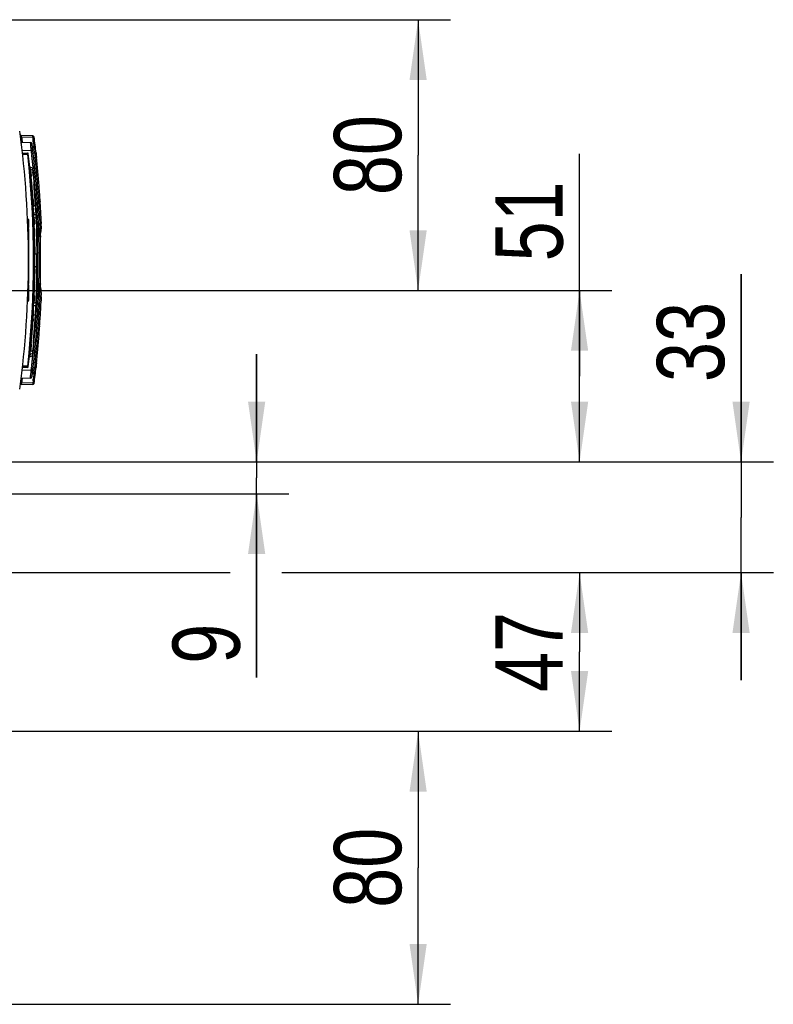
# Model space of a CAD drawing. Header units: inches. Extents: x 0 to 166, y 0 to 117.
# Tile 31 of 72: x 80 to 89, y 92 to 104. Entities that reach past the tile are written whole.
import ezdxf

# ---------------------------------------------------------------- set-up
doc = ezdxf.new("R2010")
doc.units = ezdxf.units.IN
doc.header["$LTSCALE"] = 9.105315
doc.header["$MEASUREMENT"] = 0
doc.layers.get('0').update_dxf_attribs({"linetype": 'CONTINUOUS'})
doc.styles.get("Standard").update_dxf_attribs({"font": 'txt', "width": 0.8})
doc.dimstyles.new('DIMSTYLE_1', dxfattribs={"dimtxt": 0.78125, "dimasz": 0.7, "dimexe": 0.18, "dimexo": 0.0625, "dimgap": 0.09, "dimtad": 1, "dimdec": 0, "dimzin": 4, "dimdsep": 46, "dimtxsty": 'STANDARD', "dimblk": '_FILLED', "dimblk1": '_FILLED', "dimblk2": '_FILLED', "dimcen": 0.09, "dimadec": 0, "dimazin": 0, "dimtfac": 1, "dimtdec": 0, "dimtofl": 0, "dimtmove": 0, "dimatfit": 3, "dimldrblk": '_FILLED', "dimfxl": 1, "dimtolj": 1, "dimtzin": 4, "dimarcsym": 0})

# ---------------------------------------------------------------- blocks, each defined once
blk = doc.blocks.new('_FILLED')
at = {"color": 0, "linetype": 'BYBLOCK'}
blk.add_solid([(0, 0), (-1, 0.143), (-1, -0.143)], dxfattribs=at)
blk = doc.blocks.new('*D5')
at = {"color": 7, "linetype": 'CONTINUOUS'}
for p, q in [((73.345, 103.577), (75.644, 103.577)), ((75.99, 103.577), (76.336, 103.577)), ((76.717, 103.577), (84.913, 103.577)), ((84.538, 103.577), (84.538, 102.005)), ((84.538, 100.433), (84.538, 102.005)), ((82.391, 100.433), (84.913, 100.433))]:
    blk.add_line(p, q, dxfattribs=at)
at = {"color": 7, "linetype": 'CONTINUOUS', "xscale": 0.7, "yscale": 0.7, "zscale": 0.7}
for p, rotation in [((84.538, 103.577), 90), ((84.538, 100.433), 270)]:
    blk.add_blockref('_FILLED', p, dxfattribs=dict(at, rotation=rotation))
at = {"color": 7, "linetype": 'CONTINUOUS', "insert": (83.561, 102.005), "char_height": 0.7812, "width": 1.25, "attachment_point": 2, "rotation": 90, "line_spacing_factor": 0.9}
blk.add_mtext('80', dxfattribs=at)
blk = doc.blocks.new('*D6')
at = {"color": 7, "linetype": 'CONTINUOUS'}
for p, q in [((86.413, 99.438), (86.413, 102.021)), ((77.427, 100.433), (86.788, 100.433)), ((86.413, 100.433), (86.413, 99.438)), ((86.413, 98.443), (86.413, 99.438)), ((77.432, 98.443), (86.788, 98.443))]:
    blk.add_line(p, q, dxfattribs=at)
at = {"color": 7, "linetype": 'CONTINUOUS', "xscale": 0.7, "yscale": 0.7, "zscale": 0.7}
for p, rotation in [((86.413, 100.433), 90), ((86.413, 98.443), 270)]:
    blk.add_blockref('_FILLED', p, dxfattribs=dict(at, rotation=rotation))
at = {"color": 7, "linetype": 'CONTINUOUS', "insert": (85.436, 100.771), "char_height": 0.7812, "width": 1.25, "attachment_point": 1, "rotation": 90, "line_spacing_factor": 0.9}
blk.add_mtext('51', dxfattribs=at)
blk = doc.blocks.new('*D7')
at = {"color": 7, "linetype": 'CONTINUOUS'}
for p, q in [((82.663, 98.443), (82.663, 99.693)), ((82.663, 99.693), (82.663, 98.258)), ((77.432, 98.443), (83.038, 98.443)), ((82.663, 95.94), (82.663, 98.258)), ((76.154, 98.073), (83.038, 98.073)), ((82.663, 98.073), (82.663, 95.94))]:
    blk.add_line(p, q, dxfattribs=at)
at = {"color": 7, "linetype": 'CONTINUOUS', "xscale": 0.7, "yscale": 0.7, "zscale": 0.7}
for p, rotation in [((82.663, 98.443), 270), ((82.663, 98.073), 90)]:
    blk.add_blockref('_FILLED', p, dxfattribs=dict(at, rotation=rotation))
at = {"color": 7, "linetype": 'CONTINUOUS', "insert": (81.686, 96.565), "char_height": 0.781, "width": 0.625, "attachment_point": 3, "rotation": 90, "line_spacing_factor": 0.9}
blk.add_mtext('9', dxfattribs=at)
blk = doc.blocks.new('*D8')
at = {"color": 7, "linetype": 'CONTINUOUS'}
for p, q in [((88.288, 98.443), (88.288, 100.621)), ((88.288, 100.621), (88.288, 97.8)), ((77.432, 98.443), (88.663, 98.443)), ((88.288, 95.908), (88.288, 97.8)), ((77.372, 97.158), (82.357, 97.158)), ((82.955, 97.158), (88.663, 97.158)), ((88.288, 97.158), (88.288, 95.908))]:
    blk.add_line(p, q, dxfattribs=at)
at = {"color": 7, "linetype": 'CONTINUOUS', "xscale": 0.7, "yscale": 0.7, "zscale": 0.7}
for p, rotation in [((88.288, 98.443), 270), ((88.288, 97.158), 90)]:
    blk.add_blockref('_FILLED', p, dxfattribs=dict(at, rotation=rotation))
at = {"color": 7, "linetype": 'CONTINUOUS', "insert": (87.311, 99.371), "char_height": 0.7812, "width": 1.25, "attachment_point": 1, "rotation": 90, "line_spacing_factor": 0.9}
blk.add_mtext('33', dxfattribs=at)
blk = doc.blocks.new('*D9')
at = {"color": 7, "linetype": 'CONTINUOUS'}
for p, q in [((83.199, 97.158), (86.788, 97.158)), ((86.413, 97.158), (86.413, 96.237)), ((86.413, 95.316), (86.413, 96.237)), ((77.042, 95.316), (86.788, 95.316))]:
    blk.add_line(p, q, dxfattribs=at)
at = {"color": 7, "linetype": 'CONTINUOUS', "xscale": 0.7, "yscale": 0.7, "zscale": 0.7}
for p, rotation in [((86.413, 97.158), 90), ((86.413, 95.316), 270)]:
    blk.add_blockref('_FILLED', p, dxfattribs=dict(at, rotation=rotation))
at = {"color": 7, "linetype": 'CONTINUOUS', "insert": (85.436, 96.237), "char_height": 0.7812, "width": 1.25, "attachment_point": 2, "rotation": 90, "line_spacing_factor": 0.9}
blk.add_mtext('47', dxfattribs=at)
blk = doc.blocks.new('*D10')
at = {"color": 7, "linetype": 'CONTINUOUS'}
for p, q in [((77.042, 95.316), (84.913, 95.316)), ((84.538, 95.316), (84.538, 93.732)), ((84.538, 92.147), (84.538, 93.732)), ((77.33, 92.147), (84.913, 92.147))]:
    blk.add_line(p, q, dxfattribs=at)
at = {"color": 7, "linetype": 'CONTINUOUS', "xscale": 0.7, "yscale": 0.7, "zscale": 0.7}
for p, rotation in [((84.538, 95.316), 90), ((84.538, 92.147), 270)]:
    blk.add_blockref('_FILLED', p, dxfattribs=dict(at, rotation=rotation))
at = {"color": 7, "linetype": 'CONTINUOUS', "insert": (83.561, 93.732), "char_height": 0.7812, "width": 1.25, "attachment_point": 2, "rotation": 90, "line_spacing_factor": 0.9}
blk.add_mtext('80', dxfattribs=at)

msp = doc.modelspace()

# ---------------------------------------------------------------- linework, layer by layer
at = {"color": 7, "linetype": 'CONTINUOUS'}
for p, q in [((80.064, 102.229), (79.932, 102.231)), ((79.936, 102.212), (79.934, 102.222)), ((80.064, 102.209), (79.936, 102.212)), ((79.937, 102.205), (79.936, 102.212)), ((79.939, 102.193), (79.937, 102.205)), ((80.064, 102.229), (80.064, 102.229)), ((80.064, 102.209), (80.066, 102.198)), ((80.066, 102.198), (80.067, 102.186)), ((79.928, 102.155), (80.037, 102.15)), ((80.039, 102.138), (80.038, 102.15)), ((80.077, 102.103), (80.06, 102.103)), ((80.078, 102.089), (80.061, 102.089)), ((80.073, 102.139), (80.076, 102.115)), ((80.076, 102.115), (80.077, 102.103)), ((80.077, 102.103), (80.082, 102.104)), ((80.078, 102.097), (80.077, 102.103)), ((80.078, 102.092), (80.078, 102.097)), ((80.078, 102.089), (80.078, 102.092)), ((80.079, 102.083), (80.078, 102.089)), ((80.08, 102.076), (80.079, 102.083)), ((80.093, 102.104), (80.093, 102.105)), ((80.093, 102.105), (80.093, 102.105)), ((80.093, 102.104), (80.093, 102.103)), ((79.939, 102.064), (80.046, 102.06)), ((79.943, 102.029), (80.003, 102.029)), ((80.004, 102.013), (79.945, 102.013)), ((80.004, 102.013), (80.003, 102.029)), ((80.004, 102.013), (80.012, 102.014)), ((80.05, 102.027), (80.051, 102.019)), ((80.051, 102.019), (80.051, 102.013)), ((80.064, 102.062), (80.056, 102.061)), ((80.068, 102.029), (80.085, 102.03)), ((80.091, 101.975), (80.074, 101.975)), ((80.085, 102.03), (80.086, 102.019)), ((80.106, 101.976), (80.094, 101.975)), ((80.061, 101.855), (80.034, 101.865)), ((80.034, 101.853), (80.034, 101.857)), ((80.036, 101.842), (80.034, 101.853)), ((80.036, 101.841), (80.063, 101.832)), ((80.066, 101.873), (80.067, 101.868)), ((80.067, 101.868), (80.069, 101.846)), ((80.039, 101.812), (80.04, 101.806)), ((80.04, 101.806), (80.041, 101.791)), ((80.041, 101.791), (80.043, 101.774)), ((80.043, 101.774), (80.045, 101.755)), ((80.063, 101.832), (80.065, 101.81)), ((80.069, 101.767), (80.07, 101.749)), ((80.07, 101.749), (80.072, 101.729)), ((80.072, 101.729), (80.074, 101.707)), ((80.074, 101.707), (80.076, 101.685)), ((80.076, 101.685), (80.077, 101.662)), ((80.122, 101.633), (80.123, 101.623)), ((80.065, 101.5), (80.067, 101.481)), ((80.088, 101.505), (80.089, 101.487)), ((80.129, 101.533), (80.129, 101.539)), ((80.067, 101.481), (80.07, 101.427)), ((80.07, 101.427), (80.071, 101.415)), ((80.071, 101.414), (80.093, 101.422)), ((80.071, 101.415), (80.071, 101.414)), ((80.089, 101.487), (80.093, 101.423)), ((80.093, 101.423), (80.093, 101.422)), ((80.094, 101.423), (80.095, 101.41)), ((80.095, 101.41), (80.096, 101.39)), ((80.149, 101.471), (80.149, 101.466)), ((80.074, 101.344), (80.074, 101.331)), ((80.074, 101.331), (80.075, 101.319)), ((80.075, 101.319), (80.075, 101.31)), ((80.075, 101.307), (80.075, 101.31)), ((80.076, 101.282), (80.102, 101.273)), ((80.077, 101.276), (80.078, 101.25)), ((80.1, 101.309), (80.095, 101.309)), ((80.099, 101.339), (80.099, 101.332)), ((80.099, 101.332), (80.099, 101.32)), ((80.099, 101.32), (80.1, 101.309)), ((80.102, 101.273), (80.103, 101.251)), ((80.019, 101.257), (80.003, 101.257)), ((80.019, 101.227), (80.004, 101.227)), ((80.019, 101.196), (80.006, 101.196)), ((80.019, 101.166), (80.007, 101.166)), ((80.019, 101.166), (80.019, 101.257)), ((80.078, 101.25), (80.078, 101.247)), ((80.078, 101.247), (80.079, 101.232)), ((80.079, 101.232), (80.079, 101.215)), ((80.079, 101.215), (80.08, 101.196)), ((80.104, 101.208), (80.105, 101.19)), ((80.105, 101.19), (80.105, 101.17)), ((80.105, 101.17), (80.106, 101.149)), ((80.114, 101.161), (80.114, 101.157)), ((80.114, 101.157), (80.114, 101.148)), ((80.13, 101.21), (80.146, 101.21)), ((80.145, 101.246), (80.145, 101.241)), ((80.145, 101.241), (80.146, 101.23)), ((80.146, 101.23), (80.146, 101.223)), ((80.146, 101.223), (80.146, 101.216)), ((80.146, 101.216), (80.146, 101.21)), ((80.162, 101.21), (80.146, 101.21)), ((80.161, 101.231), (80.162, 101.21)), ((80.163, 101.171), (80.162, 101.193)), ((80.019, 101.149), (80.007, 101.149)), ((80.019, 101.111), (80.008, 101.111)), ((80.019, 101.078), (80.009, 101.078)), ((80.019, 101.04), (80.01, 101.04)), ((80.019, 100.588), (80.019, 101.149)), ((80.114, 101.148), (80.114, 101.142)), ((80.114, 101.142), (80.114, 101.138)), ((80.114, 101.138), (80.115, 101.135)), ((80.115, 101.135), (80.115, 101.123)), ((80.115, 101.123), (80.115, 101.113)), ((80.115, 101.113), (80.116, 101.092)), ((80.116, 101.092), (80.116, 101.09)), ((80.116, 101.09), (80.116, 101.087)), ((80.116, 101.087), (80.116, 101.081)), ((80.116, 101.081), (80.116, 101.078)), ((80.116, 101.078), (80.116, 101.077)), ((80.116, 101.077), (80.116, 101.074)), ((80.133, 101.136), (80.146, 101.136)), ((80.137, 101.063), (80.137, 101.061)), ((80.143, 101.109), (80.142, 101.099)), ((80.144, 101.118), (80.143, 101.109)), ((80.146, 101.136), (80.144, 101.118)), ((80.152, 101.057), (80.151, 101.04)), ((80.152, 101.069), (80.154, 101.078)), ((80.154, 101.078), (80.155, 101.087)), ((80.155, 101.087), (80.157, 101.106)), ((80.161, 101.142), (80.162, 101.151)), ((80.019, 101.033), (80.011, 101.033)), ((80.019, 101.004), (80.011, 101.004)), ((80.019, 100.995), (80.011, 100.995)), ((80.019, 100.955), (80.012, 100.955)), ((80.019, 100.947), (80.012, 100.947)), ((80.087, 100.942), (80.087, 100.923)), ((80.111, 100.946), (80.111, 100.928)), ((80.111, 100.928), (80.112, 100.865)), ((80.136, 101), (80.118, 101)), ((80.151, 100.98), (80.136, 100.98)), ((80.019, 100.917), (80.012, 100.917)), ((80.019, 100.903), (80.013, 100.903)), ((80.019, 100.886), (80.013, 100.886)), ((80.019, 100.843), (80.013, 100.843)), ((80.019, 100.823), (80.013, 100.823)), ((80.019, 100.811), (80.013, 100.811)), ((80.087, 100.923), (80.088, 100.868)), ((80.088, 100.868), (80.088, 100.856)), ((80.088, 100.855), (80.112, 100.863)), ((80.088, 100.856), (80.088, 100.855)), ((80.112, 100.865), (80.112, 100.863)), ((80.112, 100.863), (80.112, 100.855)), ((80.019, 100.741), (80.013, 100.741)), ((80.013, 100.7), (80.019, 100.7)), ((80.088, 100.715), (80.112, 100.707)), ((80.111, 100.642), (80.112, 100.705)), ((80.112, 100.705), (80.112, 100.707)), ((80.019, 100.588), (80.011, 100.588)), ((80.019, 100.639), (80.012, 100.639)), ((80.019, 100.626), (80.012, 100.626)), ((80.019, 100.617), (80.012, 100.617)), ((80.019, 100.657), (80.013, 100.657)), ((80.019, 100.513), (80.019, 100.585)), ((80.088, 100.665), (80.087, 100.648)), ((80.087, 100.648), (80.087, 100.629)), ((80.088, 100.68), (80.088, 100.665)), ((80.111, 100.623), (80.111, 100.642)), ((80.151, 100.59), (80.137, 100.59)), ((80.019, 100.47), (80.009, 100.47)), ((80.019, 100.513), (80.01, 100.513)), ((80.019, 100.5), (80.01, 100.5)), ((80.019, 100.579), (80.011, 100.579)), ((80.019, 100.569), (80.011, 100.569)), ((80.019, 100.559), (80.011, 100.559)), ((80.019, 100.542), (80.011, 100.542)), ((80.019, 100.406), (80.019, 100.5)), ((80.116, 100.478), (80.115, 100.457)), ((80.116, 100.496), (80.117, 100.506)), ((80.116, 100.496), (80.116, 100.493)), ((80.116, 100.493), (80.116, 100.492)), ((80.116, 100.492), (80.116, 100.489)), ((80.116, 100.489), (80.116, 100.483)), ((80.116, 100.483), (80.116, 100.48)), ((80.116, 100.48), (80.116, 100.478)), ((80.136, 100.57), (80.118, 100.57)), ((80.142, 100.471), (80.143, 100.461)), ((80.154, 100.492), (80.152, 100.501)), ((80.019, 100.402), (80.006, 100.402)), ((80.019, 100.395), (80.006, 100.395)), ((80.019, 100.383), (80.006, 100.383)), ((80.019, 100.406), (80.007, 100.406)), ((80.019, 100.436), (80.008, 100.436)), ((80.019, 100.398), (80.019, 100.402)), ((80.019, 100.316), (80.019, 100.394)), ((80.08, 100.356), (80.078, 100.32)), ((80.08, 100.375), (80.08, 100.356)), ((80.104, 100.363), (80.105, 100.381)), ((80.105, 100.381), (80.106, 100.401)), ((80.106, 100.401), (80.106, 100.422)), ((80.115, 100.435), (80.114, 100.432)), ((80.114, 100.432), (80.114, 100.428)), ((80.114, 100.428), (80.114, 100.421)), ((80.114, 100.421), (80.114, 100.413)), ((80.115, 100.457), (80.115, 100.447)), ((80.115, 100.447), (80.115, 100.435)), ((80.146, 100.36), (80.13, 100.36)), ((80.146, 100.434), (80.133, 100.434)), ((80.143, 100.461), (80.144, 100.452)), ((80.144, 100.452), (80.145, 100.443)), ((80.145, 100.443), (80.146, 100.436)), ((80.146, 100.436), (80.146, 100.434)), ((80.146, 100.434), (80.147, 100.424)), ((80.162, 100.36), (80.146, 100.36)), ((80.162, 100.419), (80.161, 100.428)), ((80.162, 100.36), (80.161, 100.337)), ((80.162, 100.415), (80.162, 100.419)), ((80.019, 100.316), (80.003, 100.316)), ((80.019, 100.311), (80.003, 100.311)), ((80.019, 100.346), (80.005, 100.346)), ((80.076, 100.288), (80.102, 100.297)), ((80.077, 100.289), (80.076, 100.288)), ((80.078, 100.32), (80.077, 100.294)), ((80.077, 100.294), (80.077, 100.289)), ((80.102, 100.297), (80.103, 100.319)), ((80.145, 100.314), (80.144, 100.302)), ((80.145, 100.314), (80.145, 100.329)), ((80.161, 100.337), (80.16, 100.313)), ((80.071, 100.156), (80.093, 100.148)), ((80.093, 100.141), (80.091, 100.12)), ((80.093, 100.148), (80.093, 100.141)), ((80.095, 100.156), (80.094, 100.147)), ((80.067, 100.088), (80.065, 100.069)), ((80.068, 100.106), (80.067, 100.088)), ((80.089, 100.088), (80.088, 100.068)), ((80.135, 100.123), (80.134, 100.11)), ((80.043, 99.796), (80.039, 99.758)), ((80.045, 99.815), (80.043, 99.796)), ((80.069, 99.798), (80.063, 99.74)), ((80.07, 99.818), (80.069, 99.798)), ((80.119, 99.889), (80.118, 99.884)), ((80.033, 99.697), (80.03, 99.666)), ((80.03, 99.665), (80.057, 99.675)), ((80.033, 99.697), (80.054, 99.702)), ((80.036, 99.728), (80.063, 99.738)), ((80.037, 99.73), (80.036, 99.728)), ((80.039, 99.758), (80.037, 99.73)), ((80.057, 99.734), (80.038, 99.729)), ((80.062, 99.736), (80.057, 99.734)), ((80.06, 99.704), (80.057, 99.676)), ((80.063, 99.74), (80.063, 99.738)), ((79.944, 99.557), (80.004, 99.557)), ((80.003, 99.541), (80.004, 99.557)), ((80.012, 99.556), (80.004, 99.557)), ((80.051, 99.556), (80.051, 99.551)), ((80.091, 99.595), (80.074, 99.595)), ((80.087, 99.558), (80.087, 99.556)), ((80.106, 99.594), (80.094, 99.595)), ((80.046, 99.509), (79.939, 99.506)), ((80.003, 99.541), (79.943, 99.541)), ((80.051, 99.551), (80.05, 99.543)), ((80.064, 99.506), (80.058, 99.507)), ((80.077, 99.467), (80.06, 99.467)), ((80.078, 99.48), (80.061, 99.481)), ((80.068, 99.54), (80.085, 99.54)), ((80.075, 99.443), (80.073, 99.431)), ((80.077, 99.467), (80.075, 99.443)), ((80.078, 99.476), (80.077, 99.47)), ((80.077, 99.47), (80.077, 99.467)), ((80.077, 99.467), (80.081, 99.466)), ((80.078, 99.48), (80.078, 99.476)), ((80.084, 99.537), (80.085, 99.54)), ((80.084, 99.534), (80.084, 99.537)), ((80.086, 99.551), (80.085, 99.54)), ((79.928, 99.415), (80.037, 99.418)), ((80.064, 99.341), (79.932, 99.338)), ((79.936, 99.358), (79.938, 99.371)), ((80.064, 99.36), (79.936, 99.358)), ((79.938, 99.371), (79.939, 99.377)), ((79.939, 99.377), (79.941, 99.396)), ((79.941, 99.396), (79.942, 99.403)), ((79.942, 99.403), (79.943, 99.409)), ((79.943, 99.409), (79.944, 99.415)), ((80.067, 99.384), (80.064, 99.36)), ((80.073, 99.431), (80.07, 99.408))]:
    msp.add_line(p, q, dxfattribs=at)
for points in [[(80.029, 101.851), (80.029, 101.85), (80.029, 101.849), (80.03, 101.847), (80.031, 101.846), (80.031, 101.845), (80.033, 101.844), (80.034, 101.843), (80.035, 101.842), (80.036, 101.841)], [(80.071, 101.822), (80.071, 101.823), (80.07, 101.824), (80.07, 101.826), (80.069, 101.827), (80.068, 101.828), (80.067, 101.829), (80.066, 101.83), (80.065, 101.831), (80.063, 101.832)], [(80.063, 101.402), (80.063, 101.404), (80.063, 101.405), (80.064, 101.407), (80.065, 101.409), (80.065, 101.41), (80.067, 101.411), (80.068, 101.412), (80.069, 101.413), (80.071, 101.414)], [(80.101, 101.434), (80.101, 101.432), (80.1, 101.431), (80.1, 101.429), (80.099, 101.427), (80.098, 101.426), (80.097, 101.425), (80.096, 101.424), (80.094, 101.423), (80.093, 101.422)], [(80.067, 101.318), (80.068, 101.317), (80.068, 101.316), (80.069, 101.314), (80.069, 101.313), (80.07, 101.312), (80.071, 101.312), (80.072, 101.311), (80.074, 101.31), (80.075, 101.31)], [(80.069, 101.293), (80.069, 101.291), (80.069, 101.29), (80.07, 101.288), (80.07, 101.287), (80.071, 101.286), (80.072, 101.285), (80.074, 101.284), (80.075, 101.283), (80.076, 101.282)], [(80.1, 101.309), (80.101, 101.309), (80.103, 101.308), (80.104, 101.307), (80.105, 101.306)], [(80.109, 101.278), (80.109, 101.277), (80.108, 101.276), (80.108, 101.275), (80.107, 101.274), (80.106, 101.273), (80.105, 101.272), (80.104, 101.271), (80.103, 101.271), (80.101, 101.27)], [(80.109, 101.262), (80.109, 101.264), (80.109, 101.265), (80.108, 101.267), (80.108, 101.268), (80.107, 101.27), (80.106, 101.271), (80.104, 101.272), (80.103, 101.272), (80.102, 101.273)], [(80.105, 101.306), (80.106, 101.305), (80.107, 101.304), (80.107, 101.303), (80.108, 101.302), (80.108, 101.301)], [(80.08, 100.844), (80.08, 100.845), (80.081, 100.847), (80.081, 100.848), (80.082, 100.85), (80.083, 100.851), (80.084, 100.852), (80.085, 100.853), (80.086, 100.854), (80.088, 100.855)], [(80.119, 100.875), (80.119, 100.873), (80.119, 100.871), (80.118, 100.87), (80.118, 100.868), (80.117, 100.867), (80.116, 100.866), (80.114, 100.865), (80.113, 100.864), (80.112, 100.863)], [(80.08, 100.726), (80.08, 100.725), (80.081, 100.723), (80.081, 100.722), (80.082, 100.72), (80.083, 100.719), (80.084, 100.718), (80.085, 100.717), (80.086, 100.716), (80.088, 100.715)], [(80.119, 100.695), (80.119, 100.697), (80.119, 100.699), (80.118, 100.7), (80.118, 100.701), (80.117, 100.703), (80.116, 100.704), (80.114, 100.705), (80.113, 100.706), (80.112, 100.707)], [(80.07, 100.257), (80.069, 100.257), (80.069, 100.255), (80.068, 100.254), (80.068, 100.253), (80.067, 100.252)], [(80.069, 100.277), (80.069, 100.279), (80.069, 100.28), (80.07, 100.282), (80.07, 100.283), (80.071, 100.284), (80.072, 100.285), (80.074, 100.286), (80.075, 100.287), (80.076, 100.288)], [(80.075, 100.26), (80.074, 100.26), (80.073, 100.259), (80.071, 100.258), (80.07, 100.257)], [(80.108, 100.269), (80.108, 100.268), (80.107, 100.267), (80.107, 100.266), (80.106, 100.265), (80.105, 100.264), (80.104, 100.263), (80.103, 100.262), (80.101, 100.261), (80.1, 100.261)], [(80.109, 100.307), (80.109, 100.306), (80.109, 100.304), (80.108, 100.303), (80.108, 100.302), (80.107, 100.3), (80.106, 100.299), (80.104, 100.298), (80.103, 100.297), (80.102, 100.297)], [(80.107, 100.296), (80.108, 100.295), (80.108, 100.294), (80.109, 100.293), (80.109, 100.292)], [(80.063, 100.168), (80.063, 100.166), (80.063, 100.164), (80.064, 100.163), (80.065, 100.161), (80.065, 100.16), (80.067, 100.159), (80.068, 100.158), (80.069, 100.157), (80.071, 100.156)], [(80.101, 100.136), (80.101, 100.138), (80.1, 100.139), (80.1, 100.141), (80.099, 100.143), (80.098, 100.144), (80.097, 100.145), (80.096, 100.146), (80.094, 100.147), (80.093, 100.148)], [(80.026, 99.687), (80.026, 99.688), (80.026, 99.69), (80.027, 99.691), (80.028, 99.692), (80.028, 99.693), (80.029, 99.694), (80.031, 99.695), (80.032, 99.696), (80.033, 99.697)], [(80.029, 99.718), (80.029, 99.72), (80.029, 99.721), (80.03, 99.723), (80.031, 99.724), (80.031, 99.725), (80.033, 99.726), (80.034, 99.727), (80.035, 99.728), (80.036, 99.728)], [(80.068, 99.714), (80.068, 99.712), (80.067, 99.711), (80.067, 99.71), (80.066, 99.708), (80.065, 99.707), (80.064, 99.706), (80.063, 99.705), (80.061, 99.705), (80.06, 99.704)], [(80.062, 99.736), (80.063, 99.735), (80.065, 99.735), (80.066, 99.735), (80.067, 99.734)], [(80.062, 99.678), (80.063, 99.68), (80.064, 99.683), (80.065, 99.685)], [(80.071, 99.748), (80.071, 99.747), (80.07, 99.745), (80.07, 99.744), (80.069, 99.743), (80.068, 99.742), (80.067, 99.741), (80.066, 99.74), (80.065, 99.739), (80.063, 99.738)], [(80.067, 99.734), (80.068, 99.734), (80.069, 99.733), (80.069, 99.733), (80.069, 99.732), (80.069, 99.732)], [(80.022, 99.656), (80.023, 99.658), (80.024, 99.66), (80.025, 99.662), (80.027, 99.664), (80.03, 99.665), (80.03, 99.665)], [(80.082, 99.466), (80.083, 99.466), (80.084, 99.466), (80.085, 99.466)], [(80.086, 99.466), (80.087, 99.466), (80.089, 99.465)], [(80.089, 99.465), (80.09, 99.465), (80.09, 99.465), (80.091, 99.465), (80.092, 99.465), (80.092, 99.465), (80.092, 99.465), (80.093, 99.466), (80.093, 99.466), (80.093, 99.466)]]:
    msp.add_lwpolyline(points, dxfattribs=at)
for centre, radius, start, end in [((68.99, 100.785), 11.024, 352.2001, 7.7999), ((79.932, 102.247), 0.0157, 187.6116, 269), ((79.748, 103.612), 1.413, 277.4309, 277.6458), ((68.993, 100.785), 11.036, 7.1258, 7.3258), ((80.063, 102.213), 0.0157, 7.3482, 89), ((68.99, 100.785), 11.165, 6.9637, 7.2078), ((68.99, 100.785), 11.181, 6.3894, 7.3503), ((80.037, 102.131), 0.0197, 6.9664, 87.5361), ((78.336, 101.961), 1.712, 5.45, 5.9439), ((77.052, 101.837), 3.002, 5.3074, 5.4788), ((75.97, 101.736), 4.088, 5.0182, 5.3042), ((75.072, 101.657), 4.99, 4.8955, 5.0238), ((74.576, 101.614), 5.488, 4.6529, 4.8963), ((69.028, 100.785), 11.11, 353.0214, 6.9693), ((80.003, 102.021), 0.00787, 6.4469, 90), ((69.063, 100.785), 11.01, 353.5943, 6.4057), ((69.063, 100.785), 11.018, 353.5531, 6.4469), ((69.048, 100.787), 11.072, 6.427, 6.5989), ((79.907, 103.342), 1.29, 276.3454, 276.6065), ((69.035, 100.786), 11.085, 6.1143, 6.3565), ((69.024, 100.785), 11.096, 5.8724, 6.1143), ((81.349, 102.134), 1.268, 185.2182, 185.8247), ((80.777, 102.076), 0.694, 185.8579, 186.6888), ((80.596, 102.055), 0.511, 186.6717, 188.2877), ((80.519, 102.044), 0.433, 188.3247, 188.8077), ((68.996, 100.787), 11.159, 5.6705, 6.111), ((81.272, 102.117), 1.173, 184.2713, 184.5316), ((81.48, 102.133), 1.382, 184.5439, 185.2425), ((81.902, 102.172), 1.806, 185.2353, 185.6145), ((82.273, 102.208), 2.179, 185.613, 185.943), ((82.518, 102.234), 2.426, 185.9395, 186.093), ((69.05, 100.793), 11.12, 5.6712, 6.1109), ((80.038, 101.876), 0.0118, 185.678, 250), ((69.02, 100.784), 11.1, 5.6306, 5.8725), ((80.057, 101.844), 0.0118, 5.5029, 70), ((69.063, 100.785), 11.057, 3.364, 5.5029), ((68.977, 100.785), 11.178, 5.4507, 5.6706), ((68.972, 100.784), 11.183, 5.231, 5.4508), ((68.968, 100.784), 11.202, 5.2347, 5.6712), ((71.624, 100.961), 8.458, 5.246, 5.3876), ((71.365, 100.938), 8.718, 4.936, 5.236), ((68.54, 100.801), 11.569, 4.7916, 5.0036), ((68.974, 100.785), 11.18, 5.0111, 5.231), ((68.977, 100.785), 11.177, 4.3513, 5.0111), ((68.885, 100.777), 11.285, 4.8014, 5.2347), ((70.031, 100.822), 10.057, 4.8048, 4.9422), ((69.511, 100.778), 10.58, 4.4069, 4.806), ((68.031, 100.756), 12.08, 3.9661, 4.3011), ((68.975, 100.785), 11.179, 4.1314, 4.3032), ((68.89, 100.777), 11.281, 4.3685, 4.8019), ((68.98, 100.784), 11.19, 3.9315, 4.3685), ((70.62, 100.862), 9.467, 3.9912, 4.4137), ((71.126, 100.899), 8.96, 3.848, 3.9815), ((67.751, 100.737), 12.361, 3.5598, 3.9626), ((68.973, 100.785), 11.181, 3.654, 3.8382), ((68.976, 100.785), 11.179, 3.4696, 3.654), ((69.068, 100.79), 11.102, 3.5149, 3.9315), ((73.685, 101.033), 6.396, 3.2837, 3.4182), ((72.653, 100.974), 7.429, 3.0866, 3.2818), ((68.707, 100.779), 11.405, 2.952, 3.0714), ((69.063, 100.785), 11.057, 356.6503, 3.3497), ((68.978, 100.785), 11.177, 3.1009, 3.4696), ((68.974, 100.785), 11.18, 2.9167, 3.1009), ((69.03, 100.788), 11.14, 2.6117, 3.4896), ((71.426, 100.907), 8.658, 2.89, 3.0876), ((80.025, 99.266), 2.045, 88.0247, 88.5928), ((69.487, 100.819), 10.625, 2.8049, 2.9511), ((68.971, 100.784), 11.184, 2.7324, 2.9167), ((68.975, 100.785), 11.18, 2.5481, 2.7324), ((68.985, 100.785), 11.169, 2.3637, 2.5481), ((68.913, 100.782), 11.258, 2.284, 2.6127), ((71.674, 100.853), 8.414, 2.1929, 2.3341), ((71.442, 100.846), 8.645, 1.8834, 2.1837), ((68.363, 100.791), 11.749, 2.035, 2.2438), ((78.209, 101.113), 1.906, 3.2167, 3.3999), ((77.801, 101.09), 2.314, 2.9509, 3.2132), ((77.124, 101.055), 2.992, 2.757, 2.9517), ((76.856, 101.042), 3.26, 2.5951, 2.7632), ((77.399, 101.066), 2.716, 2.4113, 2.5963), ((78.068, 101.095), 2.047, 2.1952, 2.4133), ((78.833, 101.124), 1.281, 1.9036, 2.2021), ((80.015, 103.825), 2.596, 272.1937, 272.4503), ((79.453, 101.144), 0.661, 1.4384, 1.9146), ((78.668, 101.161), 1.48, 1.4686, 1.8814), ((78.636, 101.16), 1.511, 1.0742, 1.4708), ((78.735, 101.162), 1.413, 0.6679, 1.0766), ((78.959, 101.165), 1.189, 0.2136, 0.6716), ((79.395, 101.165), 0.753, 359.0177, 0.2804), ((79.729, 101.16), 0.418, 358.0443, 358.9726), ((79.089, 101.17), 1.073, 1.7063, 2.1776), ((79.121, 101.17), 1.042, 1.25, 1.7089), ((70.291, 100.807), 9.797, 1.7491, 1.8891), ((69.474, 100.782), 10.614, 1.3526, 1.7477), ((67.823, 100.77), 12.289, 1.5548, 1.7657), ((67.858, 100.771), 12.254, 1.2237, 1.553), ((79.712, 101.056), 0.405, 1.9112, 2.5228), ((79.294, 101.042), 0.823, 1.5419, 1.9309), ((78.814, 101.028), 1.303, 1.2517, 1.5486), ((77.766, 101.006), 2.351, 0.8295, 1.2333), ((76.141, 100.981), 3.976, 0.7162, 0.853), ((79.345, 101.193), 0.803, 350.0227, 350.5134), ((80.058, 101.144), 0.0885, 354.554, 355.6882), ((79.898, 101.154), 0.249, 356.7759, 358.0692), ((80.005, 101.148), 0.142, 355.6913, 356.7403), ((81.35, 101.017), 1.199, 178.9069, 179.9592), ((80.434, 101.044), 0.283, 175.8812, 177.2275), ((68.672, 102.428), 11.561, 353.4319, 353.6135), ((71.503, 100.826), 8.585, 0.7801, 1.3831), ((67.735, 100.769), 12.377, 0.8224, 1.2237), ((75.515, 100.973), 4.603, 0.5937, 0.7189), ((75.641, 100.974), 4.477, 0.4606, 0.5943), ((82.082, 101.016), 1.932, 179.9374, 180.6634), ((82.631, 101.021), 2.481, 180.6407, 180.9482), ((68.99, 100.785), 11.163, 358.9975, 1.0025), ((69.244, 100.786), 10.844, 0.1534, 0.3658), ((69.12, 100.785), 10.968, 359.8453, 0.1537), ((68.655, 100.785), 11.457, 0.1387, 0.3476), ((68.52, 100.785), 11.592, 359.858, 0.139), ((69.243, 100.785), 10.845, 359.6116, 359.8457), ((73.499, 100.757), 6.589, 359.3267, 359.5224), ((68.666, 100.785), 11.445, 359.6095, 359.8585), ((71.371, 100.748), 8.717, 358.7859, 359.0841), ((71.596, 100.743), 8.492, 359.0925, 359.2313), ((67.722, 100.802), 12.39, 358.7764, 359.1746), ((82.498, 100.55), 2.348, 179.0333, 179.3515), ((69.469, 100.789), 10.62, 358.2514, 358.6479), ((70.336, 100.769), 9.752, 358.65, 358.7912), ((67.762, 100.802), 12.35, 358.2394, 358.4459), ((67.813, 100.8), 12.299, 358.4469, 358.775), ((75.578, 100.596), 4.539, 359.4136, 359.5452), ((75.562, 100.596), 4.556, 359.2878, 359.4142), ((76.235, 100.587), 3.883, 359.1502, 359.2903), ((77.82, 100.563), 2.298, 358.7608, 359.1743), ((78.831, 100.541), 1.286, 358.4399, 358.7415), ((79.365, 100.38), 0.783, 9.3074, 9.9808), ((79.533, 100.408), 0.612, 6.7224, 9.2958), ((78.878, 100.331), 1.272, 6.2768, 6.6884), ((82.267, 100.553), 2.117, 179.3499, 179.6854), ((81.921, 100.554), 1.77, 179.6832, 180.0646), ((81.569, 100.554), 1.418, 180.0637, 180.5234), ((81.226, 100.551), 1.075, 180.5181, 181.0883), ((68.712, 99.147), 11.52, 6.5673, 6.7039), ((71.582, 100.72), 8.505, 357.677, 358.2848), ((68.214, 100.785), 11.897, 357.7589, 357.968), ((77.932, 100.472), 2.182, 356.7817, 357.0542), ((77.02, 100.521), 3.096, 357.2133, 357.552), ((76.966, 100.522), 3.15, 357.0538, 357.2364), ((78.888, 100.443), 1.226, 357.8061, 358.1263), ((78.274, 100.467), 1.841, 357.5601, 357.8061), ((79.752, 100.418), 0.362, 358.5245, 359.2214), ((79.356, 100.428), 0.758, 358.1184, 358.5484), ((78.642, 100.41), 1.506, 358.1198, 358.5254), ((80.461, 100.336), 0.316, 175.5488, 176.4897), ((80.586, 100.328), 0.441, 176.5342, 177.88), ((79.731, 100.41), 0.416, 1.037, 1.9703), ((79.401, 100.405), 0.746, 359.7172, 0.9911), ((78.97, 100.405), 1.177, 359.3219, 359.7845), ((78.741, 100.408), 1.406, 358.9147, 359.3253), ((78.625, 100.41), 1.522, 358.5233, 358.9171), ((68.672, 99.142), 11.561, 6.3865, 6.568), ((79.314, 100.396), 0.849, 358.7242, 359.7643), ((79.12, 100.399), 1.043, 358.2909, 358.7494), ((79.088, 100.4), 1.075, 357.823, 358.2934), ((70.536, 100.707), 9.549, 357.1129, 357.3182), ((79.918, 105.736), 5.478, 271.6473, 271.7624), ((80.03, 102.09), 1.831, 271.7681, 272.058), ((80.05, 101.514), 1.254, 272.0693, 272.2734), ((70.104, 100.705), 10.006, 357.2603, 357.4537), ((78.39, 100.447), 1.724, 356.584, 356.7768), ((80.009, 97.616), 2.725, 87.5514, 87.7959), ((68.983, 100.785), 11.172, 357.0911, 357.3364), ((68.991, 100.785), 11.163, 357.3364, 357.522), ((80.876, 100.317), 0.731, 177.8355, 178.2406), ((82.284, 100.275), 2.139, 178.285, 178.5619), ((69.031, 100.782), 11.139, 356.4866, 357.3883), ((68.922, 100.787), 11.248, 357.3872, 357.5845), ((69.063, 100.785), 11.057, 354.2947, 356.636), ((71.293, 100.685), 8.794, 356.2233, 356.4669), ((73.868, 100.527), 6.213, 356.5749, 356.7121), ((72.821, 100.587), 7.262, 356.7144, 356.9144), ((71.532, 100.657), 8.552, 356.9133, 357.1136), ((72.53, 100.58), 7.577, 356.7888, 356.9311), ((71.327, 100.645), 8.781, 356.9292, 357.0852), ((70.689, 100.677), 9.42, 357.0852, 357.2605), ((68.97, 100.786), 11.184, 356.6009, 356.846), ((68.973, 100.785), 11.181, 356.8459, 357.0911), ((70.297, 100.732), 9.791, 355.5878, 355.8658), ((71.471, 100.647), 8.614, 355.8663, 356.0145), ((71.272, 100.66), 8.813, 356.0186, 356.1542), ((67.676, 100.839), 12.436, 355.9937, 356.231), ((67.833, 100.828), 12.279, 356.2336, 356.4505), ((68.15, 100.809), 11.961, 356.5418, 356.698), ((68.977, 100.785), 11.178, 355.8654, 356.3558), ((68.974, 100.785), 11.181, 356.3558, 356.5385), ((68.981, 100.786), 11.189, 355.6315, 356.0685), ((69.068, 100.78), 11.101, 356.0685, 356.4851), ((69.924, 100.757), 10.165, 355.0577, 355.1937), ((69.44, 100.798), 10.651, 355.192, 355.5888), ((67.846, 100.827), 12.265, 355.6203, 355.9943), ((68.97, 100.786), 11.184, 355.3993, 355.6203), ((68.973, 100.786), 11.182, 355.6203, 355.8654), ((68.891, 100.793), 11.28, 355.198, 355.6315), ((71.676, 100.604), 8.406, 354.6119, 354.7542), ((71.353, 100.632), 8.73, 354.7645, 355.0641), ((68.186, 100.801), 11.925, 355.2742, 355.6198), ((68.975, 100.785), 11.18, 354.3847, 355.0449), ((68.978, 100.785), 11.177, 355.0449, 355.21), ((68.981, 100.785), 11.173, 355.21, 355.3752), ((68.885, 100.793), 11.285, 354.7653, 355.1986), ((80.06, 99.709), 0.0258, 151.428, 155.0024), ((79.8, 100.619), 0.951, 285.4827, 285.8579), ((80.021, 99.719), 0.0411, 11.4706, 14.0389), ((80.017, 99.718), 0.045, 4.6456, 11.4058), ((69.039, 100.784), 11.081, 354.1333, 354.3097), ((68.977, 100.785), 11.177, 354.2197, 354.3847), ((69.046, 100.778), 11.124, 353.8892, 354.3288), ((68.965, 100.786), 11.205, 354.3288, 354.7653), ((69.044, 100.783), 11.075, 353.6384, 353.8857), ((69.055, 100.782), 11.065, 353.8857, 354.1333), ((80.216, 99.551), 0.129, 175.6489, 176.9106), ((68.988, 100.784), 11.167, 353.8893, 354.2197), ((81.455, 99.439), 1.358, 174.7648, 175.465), ((82.086, 99.38), 1.991, 174.0425, 174.7511), ((82.87, 99.3), 2.779, 173.9302, 174.0693), ((80.003, 99.549), 0.00787, 270, 353.5531), ((76.385, 99.807), 3.673, 354.4554, 354.6138), ((75.332, 99.906), 4.731, 354.6255, 355.0384), ((74.306, 99.996), 5.761, 355.0249, 355.1432), ((69.032, 100.785), 11.087, 353.3912, 353.5683), ((79.927, 98.409), 1.105, 83.1909, 83.6632), ((68.99, 100.785), 11.181, 352.6497, 353.6104), ((81.245, 99.455), 1.147, 175.4775, 175.7397), ((79.689, 97.504), 1.87, 82.41, 82.5723), ((80.036, 99.437), 0.0197, 271.5361, 353.0245), ((80.063, 99.357), 0.0157, 270.9999, 352.6497), ((68.99, 100.785), 11.165, 352.7922, 352.9143)]:
    msp.add_arc(centre, radius, start, end, dxfattribs=at)
for points, knots in [([(79.921, 102.21), (79.921, 102.209), (79.926, 102.211), (79.929, 102.211), (79.931, 102.211)], [0, 0, 0, 0, 0.298383, 1, 1, 1, 1]), ([(79.934, 102.222), (79.933, 102.224), (79.931, 102.231), (79.933, 102.227), (79.933, 102.227)], [0, 0, 0, 0, 0.781558, 1, 1, 1, 1]), ([(80.064, 102.209), (80.064, 102.213), (80.064, 102.214), (80.064, 102.225), (80.064, 102.224)], [0, 0, 0, 0, 0.804787, 1, 1, 1, 1]), ([(80.08, 102.211), (80.08, 102.21), (80.071, 102.212), (80.068, 102.21), (80.064, 102.209)], [0, 0, 0, 0, 0.321702, 1, 1, 1, 1]), ([(79.93, 102.139), (79.93, 102.142), (79.93, 102.147), (79.929, 102.153), (79.929, 102.154)], [0, 0, 0, 0, 0.650958, 1, 1, 1, 1]), ([(80.078, 102.089), (80.079, 102.09), (80.081, 102.09), (80.083, 102.09), (80.084, 102.09)], [0, 0, 0, 0, 0.478413, 1, 1, 1, 1]), ([(80.081, 102.063), (80.081, 102.065), (80.081, 102.07), (80.081, 102.074), (80.08, 102.076)], [0, 0, 0, 0, 0.499313, 1, 1, 1, 1]), ([(80.082, 102.104), (80.084, 102.104), (80.086, 102.104), (80.089, 102.105), (80.09, 102.105)], [0, 0, 0, 0, 0.562049, 1, 1, 1, 1]), ([(80.084, 102.09), (80.086, 102.091), (80.093, 102.092), (80.091, 102.099), (80.089, 102.101)], [0, 0, 0, 0, 0.551565, 1, 1, 1, 1]), ([(80.09, 102.105), (80.091, 102.105), (80.092, 102.105), (80.093, 102.104), (80.093, 102.104)], [0, 0, 0, 0, 0.617707, 1, 1, 1, 1]), ([(80.085, 102.03), (80.088, 102.03), (80.095, 102.029), (80.098, 102.038), (80.096, 102.039)], [0, 0, 0, 0, 0.655461, 1, 1, 1, 1]), ([(80.086, 102.019), (80.09, 102.019), (80.097, 102.017), (80.099, 102.026), (80.097, 102.027)], [0, 0, 0, 0, 0.676872, 1, 1, 1, 1]), ([(80.034, 101.857), (80.034, 101.859), (80.033, 101.861), (80.033, 101.864), (80.034, 101.865)], [0, 0, 0, 0, 0.6647, 1, 1, 1, 1]), ([(80.036, 101.841), (80.039, 101.841), (80.035, 101.827), (80.039, 101.819), (80.039, 101.812)], [0, 0, 0, 0, 0.25616, 1, 1, 1, 1]), ([(80.064, 101.832), (80.064, 101.834), (80.063, 101.842), (80.063, 101.85), (80.062, 101.855)], [0, 0, 0, 0, 0.355469, 1, 1, 1, 1]), ([(80.075, 101.298), (80.075, 101.3), (80.075, 101.303), (80.075, 101.305), (80.075, 101.307)], [0, 0, 0, 0, 0.53254, 1, 1, 1, 1]), ([(80.076, 101.282), (80.077, 101.282), (80.076, 101.279), (80.077, 101.278), (80.077, 101.276)], [0, 0, 0, 0, 0.253986, 1, 1, 1, 1]), ([(80.102, 101.297), (80.102, 101.298), (80.101, 101.299), (80.101, 101.3), (80.101, 101.3)], [0, 0, 0, 0, 0.578235, 1, 1, 1, 1]), ([(80.126, 101.153), (80.125, 101.154), (80.122, 101.154), (80.119, 101.153), (80.117, 101.152)], [0, 0, 0, 0, 0.431768, 1, 1, 1, 1]), ([(80.152, 101.069), (80.153, 101.066), (80.152, 101.057), (80.142, 101.056), (80.14, 101.058)], [0, 0, 0, 0, 0.533811, 1, 1, 1, 1]), ([(80.088, 100.715), (80.089, 100.715), (80.087, 100.709), (80.088, 100.705), (80.088, 100.702)], [0, 0, 0, 0, 0.253916, 1, 1, 1, 1]), ([(80.135, 100.514), (80.135, 100.51), (80.134, 100.501), (80.123, 100.499), (80.12, 100.501)], [0, 0, 0, 0, 0.52444, 1, 1, 1, 1]), ([(80.152, 100.501), (80.153, 100.504), (80.152, 100.513), (80.142, 100.514), (80.14, 100.512)], [0, 0, 0, 0, 0.533715, 1, 1, 1, 1]), ([(80.126, 100.417), (80.125, 100.416), (80.122, 100.416), (80.119, 100.417), (80.117, 100.418)], [0, 0, 0, 0, 0.431772, 1, 1, 1, 1]), ([(80.102, 100.287), (80.102, 100.288), (80.102, 100.289), (80.101, 100.29), (80.101, 100.29)], [0, 0, 0, 0, 0.553622, 1, 1, 1, 1]), ([(80.071, 100.156), (80.072, 100.156), (80.069, 100.15), (80.07, 100.146), (80.07, 100.143)], [0, 0, 0, 0, 0.25382, 1, 1, 1, 1]), ([(80.033, 99.697), (80.033, 99.698), (80.033, 99.706), (80.034, 99.713), (80.036, 99.719)], [0, 0, 0, 0, 0.138345, 1, 1, 1, 1]), ([(80.06, 99.704), (80.06, 99.705), (80.062, 99.711), (80.063, 99.717), (80.062, 99.722)], [0, 0, 0, 0, 0.152485, 1, 1, 1, 1]), ([(80.086, 99.551), (80.09, 99.551), (80.097, 99.553), (80.099, 99.544), (80.097, 99.543)], [0, 0, 0, 0, 0.677435, 1, 1, 1, 1]), ([(80.037, 99.418), (80.04, 99.418), (80.035, 99.437), (80.04, 99.444), (80.041, 99.453)], [0, 0, 0, 0, 0.264559, 1, 1, 1, 1]), ([(80.081, 99.5), (80.081, 99.503), (80.081, 99.507), (80.081, 99.511), (80.081, 99.514)], [0, 0, 0, 0, 0.499058, 1, 1, 1, 1]), ([(80.093, 99.471), (80.092, 99.473), (80.09, 99.479), (80.084, 99.478), (80.081, 99.477)], [0, 0, 0, 0, 0.470146, 1, 1, 1, 1]), ([(80.1, 99.528), (80.1, 99.53), (80.099, 99.537), (80.091, 99.539), (80.088, 99.537)], [0, 0, 0, 0, 0.46833, 1, 1, 1, 1]), ([(80.093, 99.466), (80.093, 99.467), (80.093, 99.469), (80.093, 99.47), (80.093, 99.471)], [0, 0, 0, 0, 0.484279, 1, 1, 1, 1]), ([(79.932, 99.338), (79.93, 99.338), (79.935, 99.347), (79.934, 99.35), (79.935, 99.354)], [0, 0, 0, 0, 0.254452, 1, 1, 1, 1]), ([(80.08, 99.358), (80.08, 99.36), (80.071, 99.358), (80.068, 99.36), (80.064, 99.36)], [0, 0, 0, 0, 0.321702, 1, 1, 1, 1]), ([(80.064, 99.36), (80.064, 99.356), (80.064, 99.353), (80.064, 99.342), (80.064, 99.345), (80.064, 99.346)], [0, 0, 0, 0, 0.697964, 0.876897, 1, 1, 1, 1])]:
    msp.add_open_spline(points, degree=3, knots=knots, dxfattribs=at)
for points in [[(80.085, 102.03), (80.083, 102.041), (80.081, 102.052), (80.081, 102.063)], [(80.129, 101.539), (80.127, 101.556), (80.127, 101.573), (80.126, 101.59)], [(80.076, 101.283), (80.075, 101.288), (80.075, 101.293), (80.075, 101.298)], [(80.101, 101.27), (80.103, 101.279), (80.104, 101.289), (80.102, 101.297)], [(80.162, 101.151), (80.163, 101.158), (80.163, 101.164), (80.163, 101.171)], [(80.142, 101.099), (80.141, 101.087), (80.139, 101.075), (80.137, 101.063)], [(80.162, 101.151), (80.162, 101.144), (80.154, 101.136), (80.146, 101.136)], [(80.151, 100.53), (80.151, 100.522), (80.151, 100.514), (80.152, 100.506)], [(80.162, 100.419), (80.162, 100.426), (80.154, 100.434), (80.146, 100.434)], [(80.163, 100.392), (80.163, 100.4), (80.163, 100.408), (80.162, 100.415)], [(80.075, 100.26), (80.073, 100.269), (80.072, 100.279), (80.076, 100.287)], [(80.1, 100.261), (80.102, 100.269), (80.104, 100.278), (80.102, 100.287)], [(80.091, 99.595), (80.09, 99.584), (80.088, 99.573), (80.087, 99.561)], [(80.078, 99.48), (80.078, 99.487), (80.081, 99.494), (80.081, 99.5)], [(80.081, 99.514), (80.081, 99.52), (80.082, 99.527), (80.084, 99.534)]]:
    msp.add_open_spline(points, degree=3, dxfattribs=at)

# ---------------------------------------------------------------- dimensions: what is measured, and where the dimension line sits
for base, p1, p2, angle, picture, middle in [((84.538, 103.577), (82.391, 100.433), (73.345, 103.577), 90, '*D5', (84.232, 101.446)), ((86.413, 98.443), (77.427, 100.433), (77.432, 98.443), 270, '*D6', (85.827, 101.396)), ((88.288, 97.158), (77.432, 98.443), (77.372, 97.158), 270, '*D8', (87.702, 99.996)), ((82.663, 98.073), (77.432, 98.443), (76.154, 98.073), 270, '*D7', (82.357, 95.693)), ((86.413, 95.316), (83.199, 97.158), (77.042, 95.316), 270, '*D9', (86.107, 95.678)), ((84.538, 92.147), (77.042, 95.316), (77.33, 92.147), 270, '*D10', (84.232, 93.173))]:
    dim = msp.add_linear_dim(base=base, p1=p1, p2=p2, angle=angle, dimstyle='DIMSTYLE_1', dxfattribs=at)
    dim.commit()
    dim.dimension.update_dxf_attribs({"geometry": picture, "text_midpoint": middle, "dimtype": 160})

doc.saveas('drawing.dxf')
